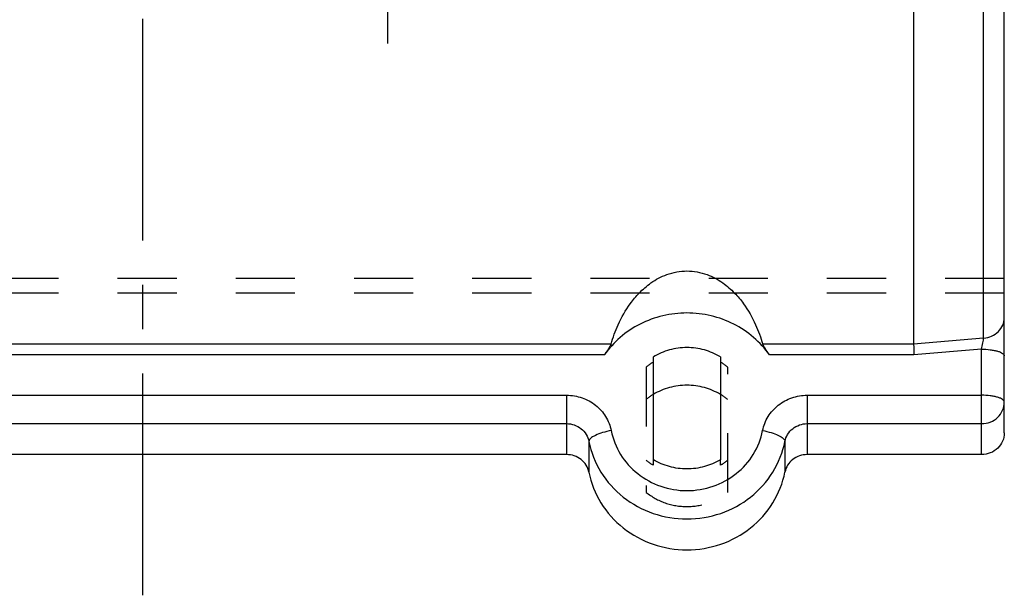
# Model space of a CAD drawing. Header units: millimetres. Extents: x 400 to 600, y 406 to 594.
# Tile 2 of 4: x 486 to 595, y 406 to 470. Entities that reach past the tile are written whole.
import ezdxf

# ---------------------------------------------------------------- set-up
doc = ezdxf.new("R2010")
doc.units = ezdxf.units.MM
doc.header["$LTSCALE"] = 65.185185
doc.linetypes.add('CENTER', pattern=[0.6, 0.375, -0.075, 0.075, -0.075])
doc.linetypes.add('HIDDEN', pattern=[0.2, 0.1, -0.1])
doc.layers.get('0').update_dxf_attribs({"linetype": 'CONTINUOUS'})
for name, color, linetype in [('ACHSEN_S', 7, 'CONTINUOUS'), ('DEFAULT_2', 8, 'HIDDEN'), ('FLAECHEN', 7, 'CONTINUOUS'), ('KONST.EL_MIT_GEO', 7, 'CONTINUOUS')]:
    doc.layers.add(name, color=color, linetype=linetype)

msp = doc.modelspace()

# ---------------------------------------------------------------- linework, layer by layer
at = {"color": 7, "linetype": 'CONTINUOUS'}
for p, q in [((585, 492.17), (585, 433.85)), ((551.64, 433.85), (448.36, 433.85)), ((585, 433.85), (568.36, 433.85)), ((550.89, 432.66), (449.11, 432.66)), ((556.3, 421.1), (556.3, 432.45)), ((563.7, 432.45), (563.7, 421.1)), ((585.04, 432.66), (569.11, 432.66))]:
    msp.add_line(p, q, dxfattribs=at)
for points, knots in [([(551.64, 433.85), (551.85, 434.58), (552.42, 436.13), (553.49, 438.03), (554.75, 439.55), (556.07, 440.7), (557.83, 441.65), (560, 442.05), (562.17, 441.65), (563.93, 440.7), (565.25, 439.55), (566.51, 438.03), (567.58, 436.13), (568.15, 434.58), (568.36, 433.85)], [0, 0, 0, 0, 0.091648, 0.199165, 0.26084, 0.329934, 0.409357, 0.5, 0.590643, 0.670067, 0.73916, 0.800835, 0.908352, 1, 1, 1, 1]), ([(569.11, 432.66), (568.61, 433.37), (567.42, 434.68), (565.2, 436.15), (562.68, 437.07), (560, 437.39), (557.32, 437.07), (554.8, 436.15), (552.58, 434.68), (551.39, 433.37), (550.89, 432.66)], [0, 0, 0, 0, 0.123266, 0.247885, 0.373628, 0.5, 0.626372, 0.752115, 0.876734, 1, 1, 1, 1]), ([(551.64, 433.85), (551.61, 433.77), (551.51, 433.59), (551.33, 433.3), (551.12, 432.99), (550.96, 432.77), (550.89, 432.66)], [0, 0, 0, 0, 0.181956, 0.434712, 0.716124, 1, 1, 1, 1]), ([(563.7, 432.45), (563.15, 432.78), (561.94, 433.29), (560, 433.55), (558.06, 433.29), (556.85, 432.78), (556.3, 432.45)], [0, 0, 0, 0, 0.249198, 0.5, 0.750802, 1, 1, 1, 1]), ([(569.11, 432.66), (569.04, 432.77), (568.88, 432.99), (568.67, 433.3), (568.49, 433.59), (568.39, 433.77), (568.36, 433.85)], [0, 0, 0, 0, 0.283876, 0.565288, 0.818044, 1, 1, 1, 1]), ([(585, 433.85), (585, 433.78), (585.01, 433.62), (585.02, 433.22), (585.03, 432.89), (585.04, 432.66)], [0, 0, 0, 0, 0.173703, 0.41959, 1, 1, 1, 1]), ([(563.7, 428.31), (563.15, 428.63), (561.94, 429.14), (560, 429.4), (558.06, 429.14), (556.85, 428.63), (556.3, 428.31)], [0, 0, 0, 0, 0.249199, 0.5, 0.750801, 1, 1, 1, 1]), ([(563.7, 421.1), (563.15, 420.77), (561.94, 420.26), (560, 420), (558.06, 420.26), (556.85, 420.77), (556.3, 421.1)], [0, 0, 0, 0, 0.249202, 0.5, 0.750798, 1, 1, 1, 1])]:
    msp.add_open_spline(points, degree=3, knots=knots, dxfattribs=at)
at = {"layer": 'ACHSEN_S', "color": 2, "linetype": 'CENTER'}
msp.add_line((500, 406.16), (500, 593.84), dxfattribs=at)
at = {"layer": 'DEFAULT_2', "color": 8, "linetype": 'HIDDEN'}
for p, q in [((555.5, 431.3), (555.5, 417.51)), ((564.5, 417.51), (564.5, 431.3)), ((556.3, 420.51), (556.3, 421.1)), ((563.7, 420.51), (563.7, 421.1))]:
    msp.add_line(p, q, dxfattribs=at)
for centre, start, end in [((559.88, 425.84), 120.7352, 128.7004), ((560.12, 425.84), 51.2996, 59.2648), ((559.88, 422.28), 120.746, 128.6983), ((560.12, 422.28), 51.3017, 59.254), ((559.88, 426.53), 231.2996, 239.2648), ((560.12, 426.53), 300.7352, 308.7004)]:
    msp.add_arc(centre, 7.01, start, end, dxfattribs=at)
msp.add_open_spline([(555.5, 417.51), (556.13, 417.01), (557.57, 416.21), (560, 415.81), (562.43, 416.21), (563.87, 417.01), (564.5, 417.51)], degree=3, knots=[0, 0, 0, 0, 0.24878, 0.5, 0.75122, 1, 1, 1, 1], dxfattribs=at)
at = {"layer": 'FLAECHEN', "color": 2, "linetype": 'CENTER'}
msp.add_line((527, 500), (527, 467), dxfattribs=at)
at = {"layer": 'KONST.EL_MIT_GEO', "color": 7, "linetype": 'CONTINUOUS'}
for p, q in [((595, 424.06), (595, 575.94)), ((592.72, 434.51), (592.72, 565.49)), ((592.72, 434.51), (585, 433.85)), ((592.5, 433.29), (585.04, 432.66)), ((592.5, 421.67), (592.5, 433.29)), ((453.27, 428.21), (546.73, 428.21)), ((546.73, 428.21), (546.73, 421.67)), ((573.27, 428.21), (592.5, 428.21)), ((573.27, 428.21), (573.27, 421.67)), ((453.27, 425.08), (546.73, 425.08)), ((573.27, 425.08), (592.5, 425.08)), ((549.19, 423.13), (549.19, 419.73)), ((570.81, 423.13), (570.81, 419.73)), ((546.73, 421.67), (453.27, 421.67)), ((592.5, 421.67), (573.27, 421.67))]:
    msp.add_line(p, q, dxfattribs=at)
at = {"layer": 'KONST.EL_MIT_GEO', "color": 8, "linetype": 'HIDDEN'}
for p, q in [((595, 441.09), (405, 441.09)), ((595, 439.48), (405, 439.48))]:
    msp.add_line(p, q, dxfattribs=at)
at = {"layer": 'KONST.EL_MIT_GEO', "color": 7, "linetype": 'CONTINUOUS'}
for points, knots in [([(592.72, 434.51), (593.02, 434.53), (593.62, 434.68), (594.37, 435.18), (594.88, 435.9), (595, 436.47), (595, 436.75)], [0, 0, 0, 0, 0.262059, 0.516697, 0.761715, 1, 1, 1, 1]), ([(592.5, 433.29), (592.55, 433.52), (592.62, 433.85), (592.69, 434.26), (592.71, 434.43), (592.72, 434.51)], [0, 0, 0, 0, 0.576672, 0.824474, 1, 1, 1, 1]), ([(592.5, 433.29), (592.82, 433.29), (593.29, 433.26), (593.87, 433.17), (594.25, 433.08), (594.56, 432.97), (594.83, 432.84), (595, 432.66), (595, 432.55)], [0, 0, 0, 0, 0.352142, 0.512913, 0.656162, 0.777601, 0.874633, 1, 1, 1, 1]), ([(546.73, 428.21), (547.31, 428.21), (548.46, 428.02), (549.98, 427.19), (551.12, 425.92), (551.54, 424.86), (551.65, 424.32)], [0, 0, 0, 0, 0.254576, 0.506721, 0.755074, 1, 1, 1, 1]), ([(568.35, 424.32), (568.46, 424.86), (568.88, 425.92), (570.02, 427.19), (571.54, 428.02), (572.69, 428.21), (573.27, 428.21)], [0, 0, 0, 0, 0.244926, 0.493279, 0.745424, 1, 1, 1, 1]), ([(595, 427.47), (595, 427.52), (594.95, 427.63), (594.8, 427.77), (594.56, 427.89), (594.25, 428), (593.87, 428.09), (593.29, 428.18), (592.82, 428.21), (592.5, 428.21)], [0, 0, 0, 0, 0.055704, 0.128478, 0.225164, 0.346172, 0.488908, 0.649121, 1, 1, 1, 1]), ([(592.5, 425.08), (592.82, 425.08), (593.48, 425.2), (594.31, 425.73), (594.87, 426.52), (595, 427.16), (595, 427.47)], [0, 0, 0, 0, 0.25527, 0.507485, 0.755316, 1, 1, 1, 1]), ([(546.73, 425.08), (547.02, 425.08), (547.6, 424.98), (548.36, 424.57), (548.93, 423.93), (549.14, 423.4), (549.19, 423.13)], [0, 0, 0, 0, 0.254582, 0.506721, 0.755068, 1, 1, 1, 1]), ([(570.81, 423.13), (570.86, 423.4), (571.07, 423.93), (571.64, 424.57), (572.4, 424.98), (572.98, 425.08), (573.27, 425.08)], [0, 0, 0, 0, 0.244932, 0.493279, 0.745418, 1, 1, 1, 1]), ([(551.65, 424.32), (551.33, 424.26), (550.74, 424.12), (550.06, 423.87), (549.62, 423.63), (549.35, 423.45), (549.19, 423.26), (549.19, 423.13)], [0, 0, 0, 0, 0.342983, 0.645579, 0.769122, 0.869482, 1, 1, 1, 1]), ([(551.65, 424.32), (551.83, 423.4), (552.54, 421.59), (554.48, 419.43), (557.07, 418.02), (560, 417.54), (562.93, 418.02), (565.52, 419.43), (567.46, 421.59), (568.17, 423.4), (568.35, 424.32)], [0, 0, 0, 0, 0.122463, 0.246639, 0.372711, 0.5, 0.627289, 0.753361, 0.877537, 1, 1, 1, 1]), ([(568.35, 424.32), (568.67, 424.26), (569.26, 424.12), (569.94, 423.87), (570.38, 423.63), (570.65, 423.45), (570.81, 423.26), (570.81, 423.13)], [0, 0, 0, 0, 0.342983, 0.645579, 0.769122, 0.869482, 1, 1, 1, 1]), ([(595, 424.06), (595, 423.75), (594.87, 423.12), (594.31, 422.32), (593.48, 421.8), (592.82, 421.67), (592.5, 421.67)], [0, 0, 0, 0, 0.244684, 0.492515, 0.74473, 1, 1, 1, 1]), ([(549.19, 423.13), (549.43, 421.94), (550.35, 419.61), (552.86, 416.81), (556.21, 414.99), (560, 414.36), (563.79, 414.99), (567.14, 416.81), (569.65, 419.61), (570.57, 421.94), (570.81, 423.13)], [0, 0, 0, 0, 0.122463, 0.246639, 0.372711, 0.5, 0.627289, 0.753361, 0.877537, 1, 1, 1, 1]), ([(549.19, 419.73), (549.14, 420), (548.93, 420.53), (548.36, 421.17), (547.6, 421.58), (547.02, 421.67), (546.73, 421.67)], [0, 0, 0, 0, 0.244932, 0.493279, 0.745418, 1, 1, 1, 1]), ([(573.27, 421.67), (572.98, 421.67), (572.4, 421.58), (571.64, 421.17), (571.07, 420.53), (570.86, 420), (570.81, 419.73)], [0, 0, 0, 0, 0.254582, 0.506721, 0.755068, 1, 1, 1, 1]), ([(549.19, 419.73), (549.43, 418.54), (550.35, 416.21), (552.86, 413.41), (556.21, 411.59), (560, 410.96), (563.79, 411.59), (567.14, 413.41), (569.65, 416.21), (570.57, 418.54), (570.81, 419.73)], [0, 0, 0, 0, 0.122463, 0.246639, 0.372711, 0.5, 0.627289, 0.753361, 0.877537, 1, 1, 1, 1])]:
    msp.add_open_spline(points, degree=3, knots=knots, dxfattribs=at)

doc.saveas('drawing.dxf')
